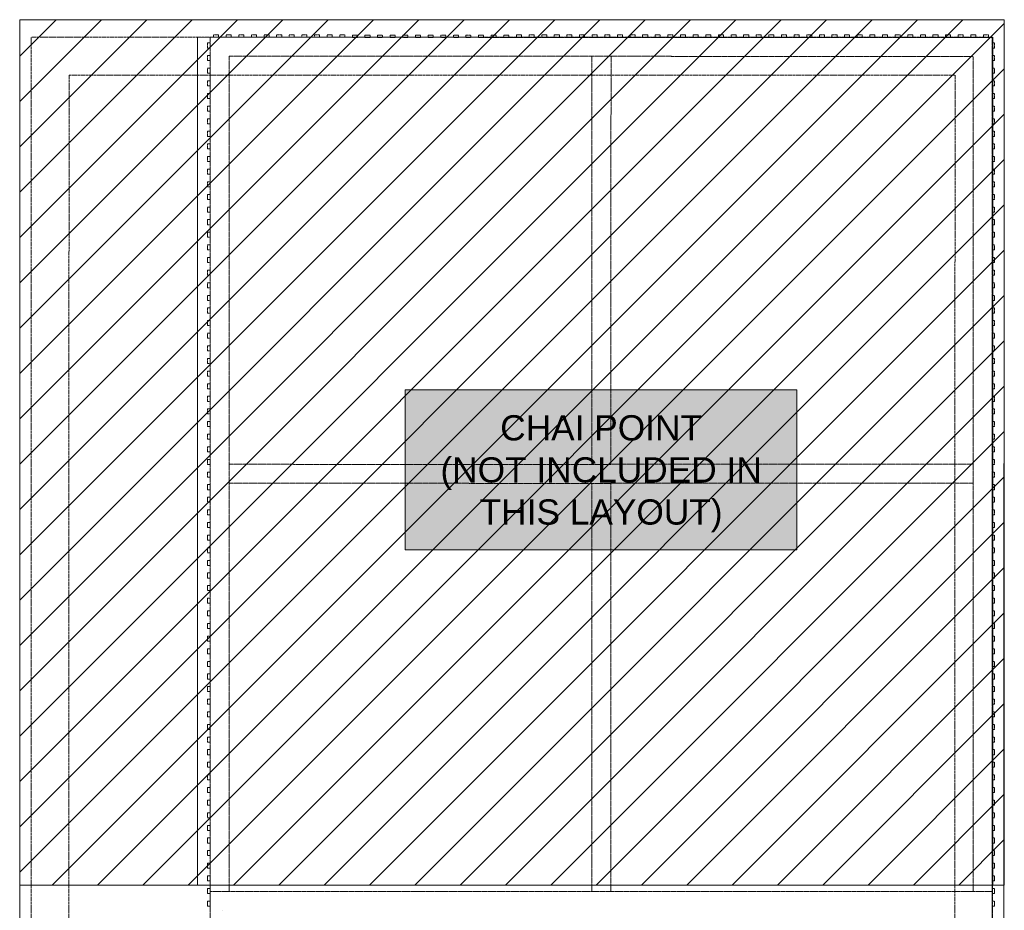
# Model space of a CAD drawing. Header units: millimetres. Extents: x -383850 to 34875, y -8774 to 6984.
# Tile 6 of 6: x 29246 to 33146, y 3455 to 6984. Entities that reach past the tile are written whole.
import ezdxf

# ---------------------------------------------------------------- set-up
doc = ezdxf.new("R2010")
doc.units = ezdxf.units.MM
doc.header["$MEASUREMENT"] = 0
for name, pattern in [('FP & RCP XERF$0$( Hidden )', [0.375, 0.25, -0.125]), ('FP & RCP XERF$0$HIDDEN', [0.375, 0.25, -0.125]), ('FP & RCP XERF$0$LEVEL-F-OVERALL LAYOUT$0$Dash 1_5mm', [3, 1.5, -1.5])]:
    doc.linetypes.add(name, pattern=pattern)
doc.layers.get('0').update_dxf_attribs({"lineweight": 5})
for name, color, linetype, lineweight, true_color in [('FP & RCP XERF$0$A-BULKHEAD', 9, 'FP & RCP XERF$0$HIDDEN', 0, 0x808080), ('FP & RCP XERF$0$A-COUNTER', 9, 'Continuous', 0, 0x808080), ('FP & RCP XERF$0$EXISTING', 9, 'Continuous', 0, 0x808080), ('FP & RCP XERF$0$PARTITION', 9, 'Continuous', 0, 0x808080)]:
    doc.layers.add(name, color=color, linetype=linetype, lineweight=lineweight, true_color=true_color)
doc.styles.add('FP & RCP XERF$0$SSP_Title', font='arial.ttf')

# ---------------------------------------------------------------- blocks, each defined once
blk = doc.blocks.new('FP & RCP XERF')
at = {"layer": 'FP & RCP XERF$0$PARTITION'}
h = blk.add_hatch(dxfattribs=at)
h.set_pattern_fill('ANSI31', color=256, scale=40)
h.set_pattern_definition([(45, (-2136822.81, -122327.61), (-89.802561, 89.802561), [])])
h.paths.add_polyline_path([(3146, 6982.1), (-754, 6983.5), (-754.2, 3555.1), (3146, 3554.9)])
at = {"layer": 'FP & RCP XERF$0$A-BULKHEAD', "linetype": 'FP & RCP XERF$0$( Hidden )', "ltscale": 5}
for p, q in [((0, 3555), (0.1, 6914)), ((0.1, 6914), (3097.5, 6912.9)), ((75.1, 6914), (75.1, 6914)), ((3097.5, 3530), (3097.5, 6912.9)), ((0.1, 6839), (0.1, 6839)), ((75, 3530), (75.1, 6839)), ((75.1, 6839), (3022.5, 6837.9)), ((1512.1, 5222), (1512.5, 6838.4)), ((1587.5, 5222), (1588.1, 6838.4)), ((3022.5, 3530), (3022.5, 6837.9)), ((3107.4, 6839), (3107.4, 6839)), ((0.1, 5272), (0.1, 5272)), ((3107.4, 5272), (3107.4, 5272)), ((75.1, 5222), (1587.5, 5221.4)), ((1587.5, 5222), (3022.5, 5222)), ((75.1, 5147), (1587.4, 5146.4)), ((1511.6, 3530), (1512.1, 5147)), ((1586.8, 3530), (1587.4, 5147)), ((1587.4, 5147), (3022.5, 5147))]:
    blk.add_line(p, q, dxfattribs=at)
at = {"layer": 'FP & RCP XERF$0$A-BULKHEAD', "ltscale": 5}
for p, q in [((13.5, 6914), (13.5, 6924)), ((13.5, 6924), (33.5, 6924)), ((33.5, 6914), (13.5, 6914)), ((33.5, 6924), (33.5, 6914)), ((63.5, 6914), (63.5, 6924)), ((63.5, 6924), (83.5, 6924)), ((83.5, 6914), (63.5, 6914)), ((83.5, 6924), (83.5, 6914)), ((113.5, 6914), (113.5, 6924)), ((113.5, 6924), (133.5, 6924)), ((133.5, 6914), (113.5, 6914)), ((133.5, 6924), (133.5, 6914)), ((163.5, 6914), (163.5, 6924)), ((163.5, 6924), (183.5, 6924)), ((183.5, 6914), (163.5, 6914)), ((183.5, 6924), (183.5, 6914)), ((213.5, 6914), (213.5, 6924)), ((213.5, 6924), (233.5, 6924)), ((233.5, 6914), (213.5, 6914)), ((233.5, 6924), (233.5, 6914)), ((263.5, 6914), (263.5, 6924)), ((263.5, 6924), (283.5, 6924)), ((283.5, 6914), (263.5, 6914)), ((283.5, 6924), (283.5, 6914)), ((313.5, 6913.9), (313.5, 6923.9)), ((313.5, 6923.9), (333.5, 6923.9)), ((333.5, 6913.9), (313.5, 6913.9)), ((333.5, 6923.9), (333.5, 6913.9)), ((363.5, 6913.9), (363.5, 6923.9)), ((363.5, 6923.9), (383.5, 6923.9)), ((383.5, 6913.9), (363.5, 6913.9)), ((383.5, 6923.9), (383.5, 6913.9)), ((413.5, 6913.9), (413.5, 6923.9)), ((413.5, 6923.9), (433.5, 6923.9)), ((433.5, 6913.9), (413.5, 6913.9)), ((433.5, 6923.9), (433.5, 6913.9)), ((463.5, 6913.8), (463.5, 6923.8)), ((463.5, 6923.8), (483.5, 6923.8)), ((483.5, 6913.8), (463.5, 6913.8)), ((483.5, 6923.8), (483.5, 6913.8)), ((513.5, 6913.8), (513.5, 6923.8)), ((513.5, 6923.8), (533.5, 6923.8)), ((533.5, 6913.8), (513.5, 6913.8)), ((533.5, 6923.8), (533.5, 6913.8)), ((563.5, 6912.8), (563.5, 6922.8)), ((563.5, 6922.8), (583.5, 6922.8)), ((583.5, 6912.8), (563.5, 6912.8)), ((583.5, 6922.8), (583.5, 6912.8)), ((613.5, 6912.8), (613.5, 6922.8)), ((613.5, 6922.8), (633.5, 6922.8)), ((633.5, 6912.8), (613.5, 6912.8)), ((633.5, 6922.8), (633.5, 6912.8)), ((663.5, 6912.8), (663.5, 6922.8)), ((663.5, 6922.8), (683.5, 6922.8)), ((683.5, 6912.8), (663.5, 6912.8)), ((683.5, 6922.8), (683.5, 6912.8)), ((713.5, 6912.8), (713.5, 6922.8)), ((713.5, 6922.8), (733.5, 6922.8)), ((733.5, 6912.8), (713.5, 6912.8)), ((733.5, 6922.8), (733.5, 6912.8)), ((763.5, 6912.8), (763.5, 6922.8)), ((763.5, 6922.8), (783.5, 6922.8)), ((783.5, 6912.8), (763.5, 6912.8)), ((783.5, 6922.8), (783.5, 6912.8)), ((813.5, 6912.8), (813.5, 6922.8)), ((813.5, 6922.8), (833.5, 6922.8)), ((833.5, 6912.8), (813.5, 6912.8)), ((833.5, 6922.8), (833.5, 6912.8)), ((863.5, 6912.8), (863.5, 6922.8)), ((863.5, 6922.8), (883.5, 6922.8)), ((883.5, 6912.8), (863.5, 6912.8)), ((883.5, 6922.8), (883.5, 6912.8)), ((913.5, 6912.8), (913.5, 6922.8)), ((913.5, 6922.8), (933.5, 6922.8)), ((933.5, 6912.8), (913.5, 6912.8)), ((933.5, 6922.8), (933.5, 6912.8)), ((963.5, 6912.8), (963.5, 6922.8)), ((963.5, 6922.8), (983.5, 6922.8)), ((983.5, 6912.8), (963.5, 6912.8)), ((983.5, 6922.8), (983.5, 6912.8)), ((1013.4, 6912.8), (1013.5, 6922.8)), ((1033.4, 6912.8), (1013.4, 6912.8)), ((1013.5, 6922.8), (1033.4, 6922.8)), ((1033.4, 6922.8), (1033.4, 6912.8)), ((1063.4, 6912.8), (1063.4, 6922.8)), ((1063.4, 6922.8), (1083.4, 6922.8)), ((1083.4, 6912.8), (1063.4, 6912.8)), ((1083.4, 6922.8), (1083.4, 6912.8)), ((1113.4, 6912.8), (1113.4, 6922.8)), ((1113.4, 6922.8), (1133.4, 6922.8)), ((1133.4, 6912.8), (1113.4, 6912.8)), ((1133.4, 6922.8), (1133.4, 6912.8)), ((1163.4, 6912.8), (1163.4, 6922.8)), ((1163.4, 6922.8), (1183.4, 6922.8)), ((1183.4, 6912.8), (1163.4, 6912.8)), ((1183.4, 6922.8), (1183.4, 6912.8)), ((1213.4, 6912.9), (1213.4, 6922.9)), ((1213.4, 6922.9), (1233.4, 6922.9)), ((1233.4, 6912.9), (1213.4, 6912.9)), ((1233.4, 6922.9), (1233.4, 6912.9)), ((1263.4, 6912.9), (1263.4, 6922.9)), ((1263.4, 6922.9), (1283.4, 6922.9)), ((1283.4, 6912.9), (1263.4, 6912.9)), ((1283.4, 6922.9), (1283.4, 6912.9)), ((1313.4, 6912.9), (1313.4, 6922.9)), ((1313.4, 6922.9), (1333.4, 6922.9)), ((1333.4, 6912.9), (1313.4, 6912.9)), ((1333.4, 6922.9), (1333.4, 6912.9)), ((1363.4, 6912.9), (1363.4, 6922.9)), ((1363.4, 6922.9), (1383.4, 6922.9)), ((1383.4, 6912.9), (1363.4, 6912.9)), ((1383.4, 6922.9), (1383.4, 6912.9)), ((1413.4, 6912.9), (1413.4, 6922.9)), ((1413.4, 6922.9), (1433.4, 6922.9)), ((1433.4, 6912.9), (1413.4, 6912.9)), ((1433.4, 6922.9), (1433.4, 6912.9)), ((1463.4, 6912.9), (1463.4, 6922.9)), ((1463.4, 6922.9), (1483.4, 6922.9)), ((1483.4, 6912.9), (1463.4, 6912.9)), ((1483.4, 6922.9), (1483.4, 6912.9)), ((1513.4, 6912.9), (1513.4, 6922.9)), ((1513.4, 6922.9), (1533.4, 6922.9)), ((1533.4, 6912.9), (1513.4, 6912.9)), ((1533.4, 6922.9), (1533.4, 6912.9)), ((1563.4, 6912.9), (1563.4, 6922.9)), ((1563.4, 6922.9), (1583.4, 6922.9)), ((1583.4, 6912.9), (1563.4, 6912.9)), ((1583.4, 6922.9), (1583.4, 6912.9)), ((1613.4, 6912.9), (1613.4, 6922.9)), ((1613.4, 6922.9), (1633.4, 6922.9)), ((1633.4, 6912.9), (1613.4, 6912.9)), ((1633.4, 6922.9), (1633.4, 6912.9)), ((1663.4, 6912.9), (1663.4, 6922.9)), ((1663.4, 6922.9), (1683.4, 6922.9)), ((1683.4, 6912.9), (1663.4, 6912.9)), ((1683.4, 6922.9), (1683.4, 6912.9)), ((1713.4, 6912.9), (1713.4, 6922.9)), ((1713.4, 6922.9), (1733.4, 6922.9)), ((1733.4, 6912.9), (1713.4, 6912.9)), ((1733.4, 6922.9), (1733.4, 6912.9)), ((1763.4, 6912.9), (1763.4, 6922.9)), ((1763.4, 6922.9), (1783.4, 6922.9)), ((1783.4, 6912.9), (1763.4, 6912.9)), ((1783.4, 6922.9), (1783.4, 6912.9)), ((1813.4, 6912.9), (1813.4, 6922.9)), ((1813.4, 6922.9), (1833.4, 6922.9)), ((1833.4, 6912.9), (1813.4, 6912.9)), ((1833.4, 6922.9), (1833.4, 6912.9)), ((1863.4, 6912.9), (1863.4, 6922.9)), ((1863.4, 6922.9), (1883.4, 6922.9)), ((1883.4, 6912.9), (1863.4, 6912.9)), ((1883.4, 6922.9), (1883.4, 6912.9)), ((1913.4, 6912.9), (1913.4, 6922.9)), ((1913.4, 6922.9), (1933.4, 6922.9)), ((1933.4, 6912.9), (1913.4, 6912.9)), ((1933.4, 6922.9), (1933.4, 6912.9)), ((1963.4, 6912.9), (1963.4, 6922.9)), ((1963.4, 6922.9), (1983.4, 6922.9)), ((1983.4, 6912.9), (1963.4, 6912.9)), ((1983.4, 6922.9), (1983.4, 6912.9)), ((2013.4, 6912.9), (2013.4, 6922.9)), ((2013.4, 6922.9), (2033.4, 6922.9)), ((2033.4, 6912.9), (2013.4, 6912.9)), ((2033.4, 6922.9), (2033.4, 6912.9)), ((2063.4, 6912.9), (2063.4, 6922.9)), ((2063.4, 6922.9), (2083.4, 6922.9)), ((2083.4, 6912.9), (2063.4, 6912.9)), ((2083.4, 6922.9), (2083.4, 6912.9)), ((2113.4, 6912.9), (2113.4, 6922.9)), ((2113.4, 6922.9), (2133.4, 6922.9)), ((2133.4, 6912.9), (2113.4, 6912.9)), ((2133.4, 6922.9), (2133.4, 6912.9)), ((2163.4, 6912.9), (2163.4, 6922.9)), ((2163.4, 6922.9), (2183.4, 6922.9)), ((2183.4, 6912.9), (2163.4, 6912.9)), ((2183.4, 6922.9), (2183.4, 6912.9)), ((2213.4, 6912.9), (2213.4, 6922.9)), ((2213.4, 6922.9), (2233.4, 6922.9)), ((2233.4, 6912.9), (2213.4, 6912.9)), ((2233.4, 6922.9), (2233.4, 6912.9)), ((2263.4, 6912.9), (2263.4, 6922.9)), ((2263.4, 6922.9), (2283.4, 6922.9)), ((2283.4, 6912.9), (2263.4, 6912.9)), ((2283.4, 6922.9), (2283.4, 6912.9)), ((2313.4, 6913), (2313.4, 6923)), ((2313.4, 6923), (2333.4, 6923)), ((2333.4, 6913), (2313.4, 6913)), ((2333.4, 6923), (2333.4, 6913)), ((2363.4, 6913), (2363.4, 6923)), ((2363.4, 6923), (2383.4, 6923)), ((2383.4, 6913), (2363.4, 6913)), ((2383.4, 6923), (2383.4, 6913)), ((2413.4, 6912.9), (2413.4, 6922.9)), ((2413.4, 6922.9), (2433.4, 6922.9)), ((2433.4, 6912.9), (2413.4, 6912.9)), ((2433.4, 6922.9), (2433.4, 6912.9)), ((2463.4, 6913), (2463.4, 6923)), ((2463.4, 6923), (2483.4, 6923)), ((2483.4, 6913), (2463.4, 6913)), ((2483.4, 6923), (2483.4, 6913)), ((2513.4, 6913), (2513.4, 6923)), ((2513.4, 6923), (2533.4, 6923)), ((2533.4, 6913), (2513.4, 6913)), ((2533.4, 6923), (2533.4, 6913)), ((2563.4, 6913), (2563.4, 6923)), ((2563.4, 6923), (2583.4, 6923)), ((2583.4, 6913), (2563.4, 6913)), ((2583.4, 6923), (2583.4, 6913)), ((2613.4, 6913), (2613.4, 6923)), ((2613.4, 6923), (2633.4, 6923)), ((2633.4, 6913), (2613.4, 6913)), ((2633.4, 6923), (2633.4, 6913)), ((2663.4, 6913), (2663.4, 6923)), ((2663.4, 6923), (2683.4, 6923)), ((2683.4, 6913), (2663.4, 6913)), ((2683.4, 6923), (2683.4, 6913)), ((2713.4, 6913), (2713.4, 6923)), ((2713.4, 6923), (2733.4, 6923)), ((2733.4, 6913), (2713.4, 6913)), ((2733.4, 6923), (2733.4, 6913)), ((2763.4, 6912.9), (2763.4, 6922.9)), ((2763.4, 6922.9), (2783.4, 6922.9)), ((2783.4, 6912.9), (2763.4, 6912.9)), ((2783.4, 6922.9), (2783.4, 6912.9)), ((2813.4, 6912.9), (2813.4, 6922.9)), ((2813.4, 6922.9), (2833.4, 6922.9)), ((2833.4, 6912.9), (2813.4, 6912.9)), ((2833.4, 6922.9), (2833.4, 6912.9)), ((2863.4, 6912.9), (2863.4, 6922.9)), ((2863.4, 6922.9), (2883.4, 6922.9)), ((2883.4, 6912.9), (2863.4, 6912.9)), ((2883.4, 6922.9), (2883.4, 6912.9)), ((2913.3, 6912.9), (2913.4, 6922.9)), ((2933.3, 6912.9), (2913.3, 6912.9)), ((2913.4, 6922.9), (2933.3, 6922.9)), ((2933.3, 6922.9), (2933.3, 6912.9)), ((2963.3, 6912.9), (2963.3, 6922.9)), ((2963.3, 6922.9), (2983.3, 6922.9)), ((2983.3, 6912.9), (2963.3, 6912.9)), ((2983.3, 6922.9), (2983.3, 6912.9)), ((3013.3, 6912.9), (3013.3, 6922.9)), ((3013.3, 6922.9), (3033.3, 6922.9)), ((3033.3, 6912.9), (3013.3, 6912.9)), ((3033.3, 6922.9), (3033.3, 6912.9)), ((3063.3, 6912.9), (3063.3, 6922.9)), ((3063.3, 6922.9), (3083.3, 6922.9)), ((3083.3, 6912.9), (3063.3, 6912.9)), ((3083.3, 6922.9), (3083.3, 6912.9)), ((-9.8, 6891.3), (0.2, 6891.3)), ((-9.8, 6871.3), (-9.8, 6891.3)), ((0.2, 6871.3), (-9.8, 6871.3)), ((0.2, 6891.3), (0.2, 6871.3)), ((3097.5, 6891.3), (3107.5, 6891.3)), ((3097.5, 6871.3), (3097.5, 6891.3)), ((3107.5, 6871.3), (3097.5, 6871.3)), ((3107.5, 6891.3), (3107.5, 6871.3)), ((-9.9, 6841.3), (0.1, 6841.3)), ((-9.9, 6821.3), (-9.9, 6841.3)), ((0.1, 6841.3), (0.1, 6821.3)), ((3097.4, 6841.3), (3107.4, 6841.3)), ((3097.4, 6821.3), (3097.4, 6841.3)), ((3107.4, 6841.3), (3107.4, 6821.3)), ((0.1, 6821.3), (-9.9, 6821.3)), ((-9.9, 6791.3), (0.1, 6791.3)), ((-9.9, 6771.3), (-9.9, 6791.3)), ((0.1, 6791.3), (0.1, 6771.3)), ((3107.4, 6821.3), (3097.4, 6821.3)), ((3097.4, 6791.3), (3107.4, 6791.3)), ((3097.4, 6771.3), (3097.4, 6791.3)), ((3107.4, 6791.3), (3107.4, 6771.3)), ((0.1, 6771.3), (-9.9, 6771.3)), ((3107.4, 6771.3), (3097.4, 6771.3)), ((-9.8, 6741.3), (0.2, 6741.3)), ((-9.8, 6721.3), (-9.8, 6741.3)), ((0.2, 6721.3), (-9.8, 6721.3)), ((0.2, 6741.3), (0.2, 6721.3)), ((3097.5, 6741.3), (3107.5, 6741.3)), ((3097.5, 6721.3), (3097.5, 6741.3)), ((3107.5, 6721.3), (3097.5, 6721.3)), ((3107.5, 6741.3), (3107.5, 6721.3)), ((-9.8, 6691.3), (0.2, 6691.3)), ((-9.8, 6671.3), (-9.8, 6691.3)), ((0.2, 6671.3), (-9.8, 6671.3)), ((0.2, 6691.3), (0.2, 6671.3)), ((3097.5, 6691.3), (3107.5, 6691.3)), ((3097.5, 6671.3), (3097.5, 6691.3)), ((3107.5, 6671.3), (3097.5, 6671.3)), ((3107.5, 6691.3), (3107.5, 6671.3)), ((-9.8, 6641.3), (0.2, 6641.3)), ((-9.8, 6621.3), (-9.8, 6641.3)), ((0.2, 6641.3), (0.2, 6621.3)), ((3097.5, 6641.3), (3107.5, 6641.3)), ((3097.5, 6621.3), (3097.5, 6641.3)), ((3107.5, 6641.3), (3107.5, 6621.3)), ((0.2, 6621.3), (-9.8, 6621.3)), ((3107.5, 6621.3), (3097.5, 6621.3)), ((-9.8, 6591.3), (0.2, 6591.3)), ((-9.8, 6571.3), (-9.8, 6591.3)), ((0.2, 6571.3), (-9.8, 6571.3)), ((0.2, 6591.3), (0.2, 6571.3)), ((3097.5, 6591.3), (3107.5, 6591.3)), ((3097.5, 6571.3), (3097.5, 6591.3)), ((3107.5, 6571.3), (3097.5, 6571.3)), ((3107.5, 6591.3), (3107.5, 6571.3)), ((-9.8, 6541.3), (0.2, 6541.3)), ((-9.8, 6521.3), (-9.8, 6541.3)), ((0.2, 6521.3), (-9.8, 6521.3)), ((0.2, 6541.3), (0.2, 6521.3)), ((3097.5, 6541.3), (3107.5, 6541.3)), ((3097.5, 6521.3), (3097.5, 6541.3)), ((3107.5, 6521.3), (3097.5, 6521.3)), ((3107.5, 6541.3), (3107.5, 6521.3)), ((-9.8, 6491.3), (0.2, 6491.3)), ((-9.8, 6471.3), (-9.8, 6491.3)), ((0.2, 6491.3), (0.2, 6471.3)), ((3097.5, 6491.3), (3107.5, 6491.3)), ((3097.5, 6471.3), (3097.5, 6491.3)), ((3107.5, 6491.3), (3107.5, 6471.3)), ((0.2, 6471.3), (-9.8, 6471.3)), ((-9.8, 6441.3), (0.2, 6441.3)), ((-9.8, 6421.3), (-9.8, 6441.3)), ((0.2, 6441.3), (0.2, 6421.3)), ((3107.5, 6471.3), (3097.5, 6471.3)), ((3097.5, 6441.3), (3107.5, 6441.3)), ((3097.5, 6421.3), (3097.5, 6441.3)), ((3107.5, 6441.3), (3107.5, 6421.3)), ((0.2, 6421.3), (-9.8, 6421.3)), ((3107.5, 6421.3), (3097.5, 6421.3)), ((-9.8, 6391.3), (0.2, 6391.3)), ((-9.8, 6371.3), (-9.8, 6391.3)), ((0.2, 6371.3), (-9.8, 6371.3)), ((0.2, 6391.3), (0.2, 6371.3)), ((3097.5, 6391.3), (3107.5, 6391.3)), ((3097.5, 6371.3), (3097.5, 6391.3)), ((3107.5, 6371.3), (3097.5, 6371.3)), ((3107.5, 6391.3), (3107.5, 6371.3)), ((-9.8, 6341.3), (0.2, 6341.3)), ((-9.8, 6321.3), (-9.8, 6341.3)), ((0.2, 6321.3), (-9.8, 6321.3)), ((0.2, 6341.3), (0.2, 6321.3)), ((3097.5, 6341.3), (3107.5, 6341.3)), ((3097.5, 6321.3), (3097.5, 6341.3)), ((3107.5, 6321.3), (3097.5, 6321.3)), ((3107.5, 6341.3), (3107.5, 6321.3)), ((-9.8, 6291.3), (0.2, 6291.3)), ((-9.8, 6271.4), (-9.8, 6291.3)), ((0.2, 6291.3), (0.2, 6271.3)), ((3097.5, 6291.3), (3107.5, 6291.3)), ((3097.5, 6271.4), (3097.5, 6291.3)), ((3107.5, 6291.3), (3107.5, 6271.3)), ((0.2, 6271.3), (-9.8, 6271.4)), ((-9.8, 6241.3), (0.2, 6241.3)), ((-9.8, 6221.4), (-9.8, 6241.3)), ((0.2, 6241.3), (0.2, 6221.3)), ((3107.5, 6271.3), (3097.5, 6271.4)), ((3097.5, 6241.3), (3107.5, 6241.3)), ((3097.5, 6221.4), (3097.5, 6241.3)), ((3107.5, 6241.3), (3107.5, 6221.3)), ((0.2, 6221.3), (-9.8, 6221.4)), ((3107.5, 6221.3), (3097.5, 6221.4)), ((-10, 6191.4), (0, 6191.4)), ((-10, 6171.4), (-10, 6191.4)), ((0, 6171.4), (-10, 6171.4)), ((0, 6191.4), (0, 6171.4)), ((3097.3, 6191.4), (3107.3, 6191.4)), ((3097.3, 6171.4), (3097.3, 6191.4)), ((3107.3, 6171.4), (3097.3, 6171.4)), ((3107.3, 6191.4), (3107.3, 6171.4)), ((-10, 6141.4), (0, 6141.4)), ((-10, 6121.4), (-10, 6141.4)), ((0, 6141.4), (0, 6121.4)), ((3097.3, 6141.4), (3107.3, 6141.4)), ((3097.3, 6121.4), (3097.3, 6141.4)), ((3107.3, 6141.4), (3107.3, 6121.4)), ((0, 6121.4), (-10, 6121.4)), ((-10, 6091.4), (0, 6091.4)), ((-10, 6071.4), (-10, 6091.4)), ((0, 6091.4), (0, 6071.4)), ((3107.3, 6121.4), (3097.3, 6121.4)), ((3097.3, 6091.4), (3107.3, 6091.4)), ((3097.3, 6071.4), (3097.3, 6091.4)), ((3107.3, 6091.4), (3107.3, 6071.4)), ((0, 6071.4), (-10, 6071.4)), ((3107.3, 6071.4), (3097.3, 6071.4)), ((-10, 6041.4), (0, 6041.4)), ((-10, 6021.4), (-10, 6041.4)), ((0, 6021.4), (-10, 6021.4)), ((0, 6041.4), (0, 6021.4)), ((3097.3, 6041.4), (3107.3, 6041.4)), ((3097.3, 6021.4), (3097.3, 6041.4)), ((3107.3, 6021.4), (3097.3, 6021.4)), ((3107.3, 6041.4), (3107.3, 6021.4)), ((-10, 5991.4), (0, 5991.4)), ((-10, 5971.4), (-10, 5991.4)), ((0, 5971.4), (-10, 5971.4)), ((0, 5991.4), (0, 5971.4)), ((3097.3, 5991.4), (3107.3, 5991.4)), ((3097.3, 5971.4), (3097.3, 5991.4)), ((3107.3, 5971.4), (3097.3, 5971.4)), ((3107.3, 5991.4), (3107.3, 5971.4)), ((-10, 5941.4), (0, 5941.4)), ((-10, 5921.4), (-10, 5941.4)), ((0, 5941.4), (0, 5921.4)), ((3097.3, 5941.4), (3107.3, 5941.4)), ((3097.3, 5921.4), (3097.3, 5941.4)), ((3107.3, 5941.4), (3107.3, 5921.4)), ((0, 5921.4), (-10, 5921.4)), ((-10, 5891.4), (0, 5891.4)), ((-10, 5871.4), (-10, 5891.4)), ((0, 5891.4), (0, 5871.4)), ((3107.3, 5921.4), (3097.3, 5921.4)), ((3097.3, 5891.4), (3107.3, 5891.4)), ((3097.3, 5871.4), (3097.3, 5891.4)), ((3107.3, 5891.4), (3107.3, 5871.4)), ((0, 5871.4), (-10, 5871.4)), ((3107.3, 5871.4), (3097.3, 5871.4)), ((-10, 5841.4), (0, 5841.4)), ((-10, 5821.4), (-10, 5841.4)), ((0, 5821.4), (-10, 5821.4)), ((0, 5841.4), (0, 5821.4)), ((3097.3, 5841.4), (3107.3, 5841.4)), ((3097.3, 5821.4), (3097.3, 5841.4)), ((3107.3, 5821.4), (3097.3, 5821.4)), ((3107.3, 5841.4), (3107.3, 5821.4)), ((-10, 5791.4), (0, 5791.4)), ((-10, 5771.4), (-10, 5791.4)), ((0, 5791.4), (0, 5771.4)), ((3097.3, 5791.4), (3107.3, 5791.4)), ((3097.3, 5771.4), (3097.3, 5791.4)), ((3107.3, 5791.4), (3107.3, 5771.4)), ((0, 5771.4), (-10, 5771.4)), ((-10, 5741.4), (0, 5741.4)), ((-10, 5721.4), (-10, 5741.4)), ((0, 5741.4), (0, 5721.4)), ((3107.3, 5771.4), (3097.3, 5771.4)), ((3097.3, 5741.4), (3107.3, 5741.4)), ((3097.3, 5721.4), (3097.3, 5741.4)), ((3107.3, 5741.4), (3107.3, 5721.4)), ((0, 5721.4), (-10, 5721.4)), ((3107.3, 5721.4), (3097.3, 5721.4)), ((-10, 5691.4), (0, 5691.4)), ((-10, 5671.4), (-10, 5691.4)), ((0, 5671.4), (-10, 5671.4)), ((0, 5691.4), (0, 5671.4)), ((3097.3, 5691.4), (3107.3, 5691.4)), ((3097.3, 5671.4), (3097.3, 5691.4)), ((3107.3, 5671.4), (3097.3, 5671.4)), ((3107.3, 5691.4), (3107.3, 5671.4)), ((-10, 5641.4), (0, 5641.4)), ((-10, 5621.4), (-10, 5641.4)), ((0, 5621.4), (-10, 5621.4)), ((0, 5641.4), (0, 5621.4)), ((3097.3, 5641.4), (3107.3, 5641.4)), ((3097.3, 5621.4), (3097.3, 5641.4)), ((3107.3, 5621.4), (3097.3, 5621.4)), ((3107.3, 5641.4), (3107.3, 5621.4)), ((-10, 5591.4), (0, 5591.4)), ((-10, 5571.4), (-10, 5591.4)), ((0, 5591.4), (0, 5571.4)), ((3097.3, 5591.4), (3107.3, 5591.4)), ((3097.3, 5571.4), (3097.3, 5591.4)), ((3107.3, 5591.4), (3107.3, 5571.4)), ((0, 5571.4), (-10, 5571.4)), ((-9.9, 5541.4), (0.1, 5541.4)), ((-9.9, 5521.4), (-9.9, 5541.4)), ((0.1, 5541.4), (0.1, 5521.4)), ((3107.3, 5571.4), (3097.3, 5571.4)), ((3097.4, 5541.4), (3107.4, 5541.4)), ((3097.4, 5521.4), (3097.4, 5541.4)), ((3107.4, 5541.4), (3107.4, 5521.4)), ((0.1, 5521.4), (-9.9, 5521.4)), ((3107.4, 5521.4), (3097.4, 5521.4)), ((-10, 5491.4), (0, 5491.4)), ((-10, 5471.4), (-10, 5491.4)), ((0, 5471.4), (-10, 5471.4)), ((0, 5491.4), (0, 5471.4)), ((3097.3, 5491.4), (3107.3, 5491.4)), ((3097.3, 5471.4), (3097.3, 5491.4)), ((3107.3, 5471.4), (3097.3, 5471.4)), ((3107.3, 5491.4), (3107.3, 5471.4)), ((-10, 5441.4), (0, 5441.4)), ((-10, 5421.4), (-10, 5441.4)), ((0, 5441.4), (0, 5421.4)), ((3097.3, 5441.4), (3107.3, 5441.4)), ((3097.3, 5421.4), (3097.3, 5441.4)), ((3107.3, 5441.4), (3107.3, 5421.4)), ((0, 5421.4), (-10, 5421.4)), ((-9.9, 5391.4), (0.1, 5391.4)), ((-9.9, 5371.4), (-9.9, 5391.4)), ((0.1, 5391.4), (0.1, 5371.4)), ((3107.3, 5421.4), (3097.3, 5421.4)), ((3097.4, 5391.4), (3107.4, 5391.4)), ((3097.4, 5371.4), (3097.4, 5391.4)), ((3107.4, 5391.4), (3107.4, 5371.4)), ((0.1, 5371.4), (-9.9, 5371.4)), ((3107.4, 5371.4), (3097.4, 5371.4)), ((-9.9, 5341.4), (0.1, 5341.4)), ((-9.9, 5321.4), (-9.9, 5341.4)), ((0.1, 5321.4), (-9.9, 5321.4)), ((0.1, 5341.4), (0.1, 5321.4)), ((3097.4, 5341.4), (3107.4, 5341.4)), ((3097.4, 5321.4), (3097.4, 5341.4)), ((3107.4, 5321.4), (3097.4, 5321.4)), ((3107.4, 5341.4), (3107.4, 5321.4)), ((-9.9, 5291.4), (0.1, 5291.4)), ((-9.9, 5271.4), (-9.9, 5291.4)), ((0.1, 5271.4), (-9.9, 5271.4)), ((0.1, 5291.4), (0.1, 5271.4)), ((3097.4, 5291.4), (3107.4, 5291.4)), ((3097.4, 5271.4), (3097.4, 5291.4)), ((3107.4, 5271.4), (3097.4, 5271.4)), ((3107.4, 5291.4), (3107.4, 5271.4)), ((-9.9, 5241.4), (0.1, 5241.4)), ((-9.9, 5221.4), (-9.9, 5241.4)), ((0.1, 5241.4), (0.1, 5221.4)), ((3097.4, 5241.4), (3107.4, 5241.4)), ((3097.4, 5221.4), (3097.4, 5241.4)), ((3107.4, 5241.4), (3107.4, 5221.4)), ((0.1, 5221.4), (-9.9, 5221.4)), ((-9.9, 5191.4), (0.1, 5191.4)), ((-9.9, 5171.4), (-9.9, 5191.4)), ((0.1, 5191.4), (0.1, 5171.4)), ((3107.4, 5221.4), (3097.4, 5221.4)), ((3097.4, 5191.4), (3107.4, 5191.4)), ((3097.4, 5171.4), (3097.4, 5191.4)), ((3107.4, 5191.4), (3107.4, 5171.4)), ((0.1, 5171.4), (-9.9, 5171.4)), ((3107.4, 5171.4), (3097.4, 5171.4)), ((-9.9, 5141.4), (0.1, 5141.4)), ((-9.9, 5121.4), (-9.9, 5141.4)), ((0.1, 5121.4), (-9.9, 5121.4)), ((0.1, 5141.4), (0.1, 5121.4)), ((3097.4, 5141.4), (3107.4, 5141.4)), ((3097.4, 5121.4), (3097.4, 5141.4)), ((3107.4, 5121.4), (3097.4, 5121.4)), ((3107.4, 5141.4), (3107.4, 5121.4)), ((-9.9, 5091.4), (0.1, 5091.4)), ((-9.9, 5071.4), (-9.9, 5091.4)), ((0.1, 5071.4), (-9.9, 5071.4)), ((0.1, 5091.4), (0.1, 5071.4)), ((3097.4, 5091.4), (3107.4, 5091.4)), ((3097.4, 5071.4), (3097.4, 5091.4)), ((3107.4, 5071.4), (3097.4, 5071.4)), ((3107.4, 5091.4), (3107.4, 5071.4)), ((-9.9, 5041.4), (0.1, 5041.4)), ((-9.9, 5021.4), (-9.9, 5041.4)), ((0.1, 5041.4), (0.1, 5021.4)), ((3097.4, 5041.4), (3107.4, 5041.4)), ((3097.4, 5021.4), (3097.4, 5041.4)), ((3107.4, 5041.4), (3107.4, 5021.4)), ((0.1, 5021.4), (-9.9, 5021.4)), ((3107.4, 5021.4), (3097.4, 5021.4)), ((-9.9, 4991.4), (0.1, 4991.4)), ((-9.9, 4971.4), (-9.9, 4991.4)), ((0.1, 4971.4), (-9.9, 4971.4)), ((0.1, 4991.4), (0.1, 4971.4)), ((3097.4, 4991.4), (3107.4, 4991.4)), ((3097.4, 4971.4), (3097.4, 4991.4)), ((3107.4, 4971.4), (3097.4, 4971.4)), ((3107.4, 4991.4), (3107.4, 4971.4)), ((-9.9, 4941.4), (0.1, 4941.4)), ((-9.9, 4921.4), (-9.9, 4941.4)), ((0.1, 4921.4), (-9.9, 4921.4)), ((0.1, 4941.4), (0.1, 4921.4)), ((3097.4, 4941.4), (3107.4, 4941.4)), ((3097.4, 4921.4), (3097.4, 4941.4)), ((3107.4, 4921.4), (3097.4, 4921.4)), ((3107.4, 4941.4), (3107.4, 4921.4)), ((-9.9, 4891.4), (0.1, 4891.4)), ((-9.9, 4871.4), (-9.9, 4891.4)), ((0.1, 4891.4), (0.1, 4871.4)), ((3097.4, 4891.4), (3107.4, 4891.4)), ((3097.4, 4871.4), (3097.4, 4891.4)), ((3107.4, 4891.4), (3107.4, 4871.4)), ((0.1, 4871.4), (-9.9, 4871.4)), ((-9.9, 4841.4), (0.1, 4841.4)), ((-9.9, 4821.4), (-9.9, 4841.4)), ((0.1, 4841.4), (0.1, 4821.4)), ((3107.4, 4871.4), (3097.4, 4871.4)), ((3097.4, 4841.4), (3107.4, 4841.4)), ((3097.4, 4821.4), (3097.4, 4841.4)), ((3107.4, 4841.4), (3107.4, 4821.4)), ((0.1, 4821.4), (-9.9, 4821.4)), ((3107.4, 4821.4), (3097.4, 4821.4)), ((-9.9, 4791.4), (0.1, 4791.4)), ((-9.9, 4771.4), (-9.9, 4791.4)), ((0.1, 4771.4), (-9.9, 4771.4)), ((0.1, 4791.4), (0.1, 4771.4)), ((3097.4, 4791.4), (3107.4, 4791.4)), ((3097.4, 4771.4), (3097.4, 4791.4)), ((3107.4, 4771.4), (3097.4, 4771.4)), ((3107.4, 4791.4), (3107.4, 4771.4)), ((-9.9, 4741.4), (0.1, 4741.4)), ((-9.9, 4721.4), (-9.9, 4741.4)), ((0.1, 4721.4), (-9.9, 4721.4)), ((0.1, 4741.4), (0.1, 4721.4)), ((3097.4, 4741.4), (3107.4, 4741.4)), ((3097.4, 4721.4), (3097.4, 4741.4)), ((3107.4, 4721.4), (3097.4, 4721.4)), ((3107.4, 4741.4), (3107.4, 4721.4)), ((-9.9, 4691.4), (0.1, 4691.4)), ((-9.9, 4671.4), (-9.9, 4691.4)), ((0.1, 4691.4), (0.1, 4671.4)), ((3097.4, 4691.4), (3107.4, 4691.4)), ((3097.4, 4671.4), (3097.4, 4691.4)), ((3107.4, 4691.4), (3107.4, 4671.4)), ((0.1, 4671.4), (-9.9, 4671.4)), ((3107.4, 4671.4), (3097.4, 4671.4)), ((-9.9, 4641.4), (0.1, 4641.4)), ((-9.9, 4621.4), (-9.9, 4641.4)), ((0.1, 4621.4), (-9.9, 4621.4)), ((0.1, 4641.4), (0.1, 4621.4)), ((3097.4, 4641.4), (3107.4, 4641.4)), ((3097.4, 4621.4), (3097.4, 4641.4)), ((3107.4, 4621.4), (3097.4, 4621.4)), ((3107.4, 4641.4), (3107.4, 4621.4)), ((-9.9, 4591.4), (0.1, 4591.4)), ((-9.9, 4571.4), (-9.9, 4591.4)), ((0.1, 4571.4), (-9.9, 4571.4)), ((0.1, 4591.4), (0.1, 4571.4)), ((3097.4, 4591.4), (3107.4, 4591.4)), ((3097.4, 4571.4), (3097.4, 4591.4)), ((3107.4, 4571.4), (3097.4, 4571.4)), ((3107.4, 4591.4), (3107.4, 4571.4)), ((-9.9, 4541.4), (0.1, 4541.4)), ((-9.9, 4521.4), (-9.9, 4541.4)), ((0.1, 4541.4), (0.1, 4521.4)), ((3097.4, 4541.4), (3107.4, 4541.4)), ((3097.4, 4521.4), (3097.4, 4541.4)), ((3107.4, 4541.4), (3107.4, 4521.4)), ((0.1, 4521.4), (-9.9, 4521.4)), ((-9.9, 4491.4), (0.1, 4491.4)), ((-9.9, 4471.4), (-9.9, 4491.4)), ((0.1, 4491.4), (0.1, 4471.4)), ((3107.4, 4521.4), (3097.4, 4521.4)), ((3097.4, 4491.4), (3107.4, 4491.4)), ((3097.4, 4471.4), (3097.4, 4491.4)), ((3107.4, 4491.4), (3107.4, 4471.4)), ((0.1, 4471.4), (-9.9, 4471.4)), ((3107.4, 4471.4), (3097.4, 4471.4)), ((-9.9, 4441.4), (0.1, 4441.4)), ((-9.9, 4421.4), (-9.9, 4441.4)), ((0.1, 4421.4), (-9.9, 4421.4)), ((0.1, 4441.4), (0.1, 4421.4)), ((3097.4, 4441.4), (3107.4, 4441.4)), ((3097.4, 4421.4), (3097.4, 4441.4)), ((3107.4, 4421.4), (3097.4, 4421.4)), ((3107.4, 4441.4), (3107.4, 4421.4)), ((-9.9, 4391.4), (0.1, 4391.4)), ((-9.9, 4371.4), (-9.9, 4391.4)), ((0.1, 4371.4), (-9.9, 4371.4)), ((0.1, 4391.4), (0.1, 4371.4)), ((3097.4, 4391.4), (3107.4, 4391.4)), ((3097.4, 4371.4), (3097.4, 4391.4)), ((3107.4, 4371.4), (3097.4, 4371.4)), ((3107.4, 4391.4), (3107.4, 4371.4)), ((-9.9, 4341.4), (0.1, 4341.4)), ((-9.9, 4321.5), (-9.9, 4341.4)), ((0.1, 4341.4), (0.1, 4321.4)), ((3097.4, 4341.4), (3107.4, 4341.4)), ((3097.4, 4321.5), (3097.4, 4341.4)), ((3107.4, 4341.4), (3107.4, 4321.4)), ((0.1, 4321.4), (-9.9, 4321.5)), ((-9.8, 4291.5), (0.2, 4291.5)), ((-9.8, 4271.5), (-9.8, 4291.5)), ((0.2, 4291.5), (0.2, 4271.5)), ((3107.4, 4321.4), (3097.4, 4321.5)), ((3097.5, 4291.5), (3107.5, 4291.5)), ((3097.5, 4271.5), (3097.5, 4291.5)), ((3107.5, 4291.5), (3107.5, 4271.5)), ((0.2, 4271.5), (-9.8, 4271.5)), ((3107.5, 4271.5), (3097.5, 4271.5)), ((-9.8, 4241.5), (0.2, 4241.5)), ((-9.8, 4221.5), (-9.8, 4241.5)), ((0.2, 4221.5), (-9.8, 4221.5)), ((0.2, 4241.5), (0.2, 4221.5)), ((3097.5, 4241.5), (3107.5, 4241.5)), ((3097.5, 4221.5), (3097.5, 4241.5)), ((3107.5, 4221.5), (3097.5, 4221.5)), ((3107.5, 4241.5), (3107.5, 4221.5)), ((-9.8, 4191.5), (0.2, 4191.5)), ((-9.8, 4171.5), (-9.8, 4191.5)), ((0.2, 4191.5), (0.2, 4171.5)), ((3097.5, 4191.5), (3107.5, 4191.5)), ((3097.5, 4171.5), (3097.5, 4191.5)), ((3107.5, 4191.5), (3107.5, 4171.5)), ((0.2, 4171.5), (-9.8, 4171.5)), ((-9.8, 4141.5), (0.2, 4141.5)), ((-9.8, 4121.5), (-9.8, 4141.5)), ((0.2, 4141.5), (0.2, 4121.5)), ((3107.5, 4171.5), (3097.5, 4171.5)), ((3097.5, 4141.5), (3107.5, 4141.5)), ((3097.5, 4121.5), (3097.5, 4141.5)), ((3107.5, 4141.5), (3107.5, 4121.5)), ((0.2, 4121.5), (-9.8, 4121.5)), ((3107.5, 4121.5), (3097.5, 4121.5)), ((-9.8, 4091.5), (0.2, 4091.5)), ((-9.8, 4071.5), (-9.8, 4091.5)), ((0.2, 4071.5), (-9.8, 4071.5)), ((0.2, 4091.5), (0.2, 4071.5)), ((3097.5, 4091.5), (3107.5, 4091.5)), ((3097.5, 4071.5), (3097.5, 4091.5)), ((3107.5, 4071.5), (3097.5, 4071.5)), ((3107.5, 4091.5), (3107.5, 4071.5)), ((-9.8, 4041.5), (0.2, 4041.5)), ((-9.8, 4021.5), (-9.8, 4041.5)), ((0.2, 4021.5), (-9.8, 4021.5)), ((0.2, 4041.5), (0.2, 4021.5)), ((3097.5, 4041.5), (3107.5, 4041.5)), ((3097.5, 4021.5), (3097.5, 4041.5)), ((3107.5, 4021.5), (3097.5, 4021.5)), ((3107.5, 4041.5), (3107.5, 4021.5)), ((-9.8, 3991.5), (0.2, 3991.5)), ((-9.8, 3971.5), (-9.8, 3991.5)), ((0.2, 3991.5), (0.2, 3971.5)), ((3097.5, 3991.5), (3107.5, 3991.5)), ((3097.5, 3971.5), (3097.5, 3991.5)), ((3107.5, 3991.5), (3107.5, 3971.5)), ((0.2, 3971.5), (-9.8, 3971.5)), ((-9.8, 3941.5), (0.2, 3941.5)), ((-9.8, 3921.5), (-9.8, 3941.5)), ((0.2, 3941.5), (0.2, 3921.5)), ((3107.5, 3971.5), (3097.5, 3971.5)), ((3097.5, 3941.5), (3107.5, 3941.5)), ((3097.5, 3921.5), (3097.5, 3941.5)), ((3107.5, 3941.5), (3107.5, 3921.5)), ((0.2, 3921.5), (-9.8, 3921.5)), ((3107.5, 3921.5), (3097.5, 3921.5)), ((-9.8, 3891.5), (0.2, 3891.5)), ((-9.8, 3871.5), (-9.8, 3891.5)), ((0.2, 3871.5), (-9.8, 3871.5)), ((0.2, 3891.5), (0.2, 3871.5)), ((3097.5, 3891.5), (3107.5, 3891.5)), ((3097.5, 3871.5), (3097.5, 3891.5)), ((3107.5, 3871.5), (3097.5, 3871.5)), ((3107.5, 3891.5), (3107.5, 3871.5)), ((-9.8, 3841.5), (0.2, 3841.5)), ((-9.8, 3821.5), (-9.8, 3841.5)), ((0.2, 3841.5), (0.2, 3821.5)), ((3097.5, 3841.5), (3107.5, 3841.5)), ((3097.5, 3821.5), (3097.5, 3841.5)), ((3107.5, 3841.5), (3107.5, 3821.5)), ((0.2, 3821.5), (-9.8, 3821.5)), ((-9.8, 3791.5), (0.2, 3791.5)), ((-9.8, 3771.5), (-9.8, 3791.5)), ((0.2, 3791.5), (0.2, 3771.5)), ((3107.5, 3821.5), (3097.5, 3821.5)), ((3097.5, 3791.5), (3107.5, 3791.5)), ((3097.5, 3771.5), (3097.5, 3791.5)), ((3107.5, 3791.5), (3107.5, 3771.5)), ((0.2, 3771.5), (-9.8, 3771.5)), ((3107.5, 3771.5), (3097.5, 3771.5)), ((-9.8, 3741.5), (0.2, 3741.5)), ((-9.8, 3721.5), (-9.8, 3741.5)), ((0.2, 3721.5), (-9.8, 3721.5)), ((0.2, 3741.5), (0.2, 3721.5)), ((3097.5, 3741.5), (3107.5, 3741.5)), ((3097.5, 3721.5), (3097.5, 3741.5)), ((3107.5, 3721.5), (3097.5, 3721.5)), ((3107.5, 3741.5), (3107.5, 3721.5)), ((-9.8, 3691.5), (0.2, 3691.5)), ((-9.8, 3671.5), (-9.8, 3691.5)), ((0.2, 3671.5), (-9.8, 3671.5)), ((0.2, 3691.5), (0.2, 3671.5)), ((3097.5, 3691.5), (3107.5, 3691.5)), ((3097.5, 3671.5), (3097.5, 3691.5)), ((3107.5, 3671.5), (3097.5, 3671.5)), ((3107.5, 3691.5), (3107.5, 3671.5)), ((-9.8, 3641.5), (0.2, 3641.5)), ((-9.8, 3621.5), (-9.8, 3641.5)), ((0.2, 3641.5), (0.2, 3621.5)), ((3097.5, 3641.5), (3107.5, 3641.5)), ((3097.5, 3621.5), (3097.5, 3641.5)), ((3107.5, 3641.5), (3107.5, 3621.5)), ((0.2, 3621.5), (-9.8, 3621.5)), ((-9.8, 3591.5), (0.2, 3591.5)), ((-9.8, 3571.5), (-9.8, 3591.5)), ((0.2, 3591.5), (0.2, 3571.5)), ((3107.5, 3621.5), (3097.5, 3621.5)), ((3097.5, 3591.5), (3107.5, 3591.5)), ((3097.5, 3571.5), (3097.5, 3591.5)), ((3107.5, 3591.5), (3107.5, 3571.5)), ((0.2, 3571.5), (-9.8, 3571.5)), ((3107.5, 3571.5), (3097.5, 3571.5)), ((-9.8, 3541.5), (0.2, 3541.5)), ((-9.8, 3521.5), (-9.8, 3541.5)), ((0.2, 3521.5), (-9.8, 3521.5)), ((0.2, 3541.5), (0.2, 3521.5)), ((3097.5, 3541.5), (3107.5, 3541.5)), ((3097.5, 3521.5), (3097.5, 3541.5)), ((3107.5, 3521.5), (3097.5, 3521.5)), ((3107.5, 3541.5), (3107.5, 3521.5)), ((-9.8, 3491.5), (0.2, 3491.5)), ((-9.8, 3471.5), (-9.8, 3491.5)), ((0.2, 3471.5), (-9.8, 3471.5)), ((0.2, 3491.5), (0.2, 3471.5)), ((3097.5, 3491.5), (3107.5, 3491.5)), ((3097.5, 3471.5), (3097.5, 3491.5)), ((3107.5, 3471.5), (3097.5, 3471.5)), ((3107.5, 3491.5), (3107.5, 3471.5))]:
    blk.add_line(p, q, dxfattribs=at)
at = {"layer": 'FP & RCP XERF$0$A-BULKHEAD', "linetype": 'FP & RCP XERF$0$( Hidden )', "ltscale": 5}
blk.add_lwpolyline([(0, 0), (0, 3530), (3097.5, 3530), (3097.3, 0.2)], close=True, dxfattribs=at)
at = {"layer": 'FP & RCP XERF$0$A-COUNTER', "ltscale": 0.25}
for p, q in [((3097.5, 3554.9), (0, 3555)), ((0, 3555), (0, 3454.4)), ((2997.5, 3554.9), (0, 3554.4)), ((3097.5, 3554.9), (3097.5, 0.2)), ((50, 3455), (50, 3455))]:
    blk.add_line(p, q, dxfattribs=at)
at = {"layer": 'FP & RCP XERF$0$EXISTING', "ltscale": 0.25}
blk.add_lwpolyline([(-754, 6982.9), (3146, 6982.7), (3143.4, -44.8), (-754.4, -44.6)], close=True, dxfattribs=at)
at = {"layer": 'FP & RCP XERF$0$EXISTING', "linetype": 'FP & RCP XERF$0$LEVEL-F-OVERALL LAYOUT$0$Dash 1_5mm'}
blk.add_lwpolyline([(-706.8, 6914.1), (3101, 6913.9), (3098.4, 0.2), (-709.4, 0.4), (-709, 6914.1)], dxfattribs=at)
blk.add_lwpolyline([(-559, 6764.1), (2951, 6763.9), (2948.5, 150.2), (-559.4, 150.4)], close=True, dxfattribs=at)
at = {"layer": 'FP & RCP XERF$0$PARTITION'}
for p, q in [((75, 6924), (75, 6924.3)), ((3022.5, 3530), (3022.5, 3530))]:
    blk.add_line(p, q, dxfattribs=at)
for points in [[(-754, 6983.5), (3146, 6982.1), (3146, 3554.4), (-754.2, 3554.7), (-754, 6983.5)], [(-50, 3555), (-49.8, 6914), (3101, 6912.9), (3101, 3554.9), (3097.5, 3554.9), (2997.5, 3554.9), (50, 3555), (-50, 3554.4)]]:
    blk.add_lwpolyline(points, dxfattribs=at)
at = {"layer": 'FP & RCP XERF$0$PARTITION', "color": 6, "true_color": 0xff00ff, "insert": (1548.8, 5184.8), "char_height": 100, "attachment_point": 5, "style": 'FP & RCP XERF$0$SSP_Title', "bg_fill": 17, "box_fill_scale": 2, "bg_fill_color": 9, "bg_fill_transparency": 0}
blk.add_mtext_dynamic_manual_height_columns('CHAI POINT \\P(NOT INCLUDED IN THIS LAYOUT)', width=1351.118, gutter_width=250, heights=[0], dxfattribs=at)

msp = doc.modelspace()

# ---------------------------------------------------------------- block references
msp.add_blockref('FP & RCP XERF', (30000, 0))

doc.saveas('drawing.dxf')
